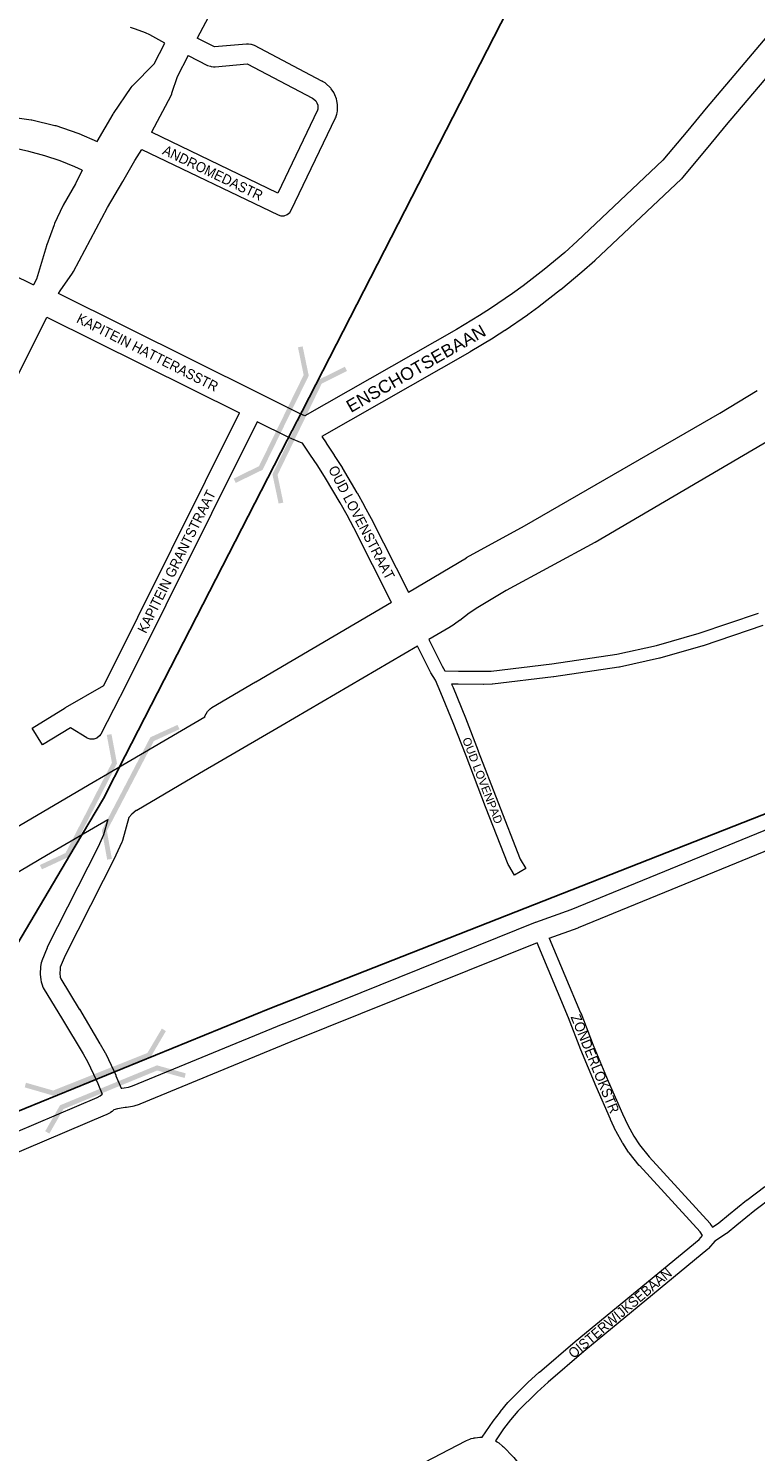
# Model space of a CAD drawing. Header units: metres. Extents: x 123817 to 142006, y 393105 to 406084.
# Tile 97 of 138: x 136012 to 136567, y 396927 to 398013. Entities that reach past the tile are written whole.
import ezdxf
from ezdxf.enums import TextEntityAlignment as Align

# ---------------------------------------------------------------- set-up
doc = ezdxf.new("R2010")
doc.units = ezdxf.units.M
doc.header["$MEASUREMENT"] = 0
doc.styles.add('Style-Arial', font='arial.ttf')

# ---------------------------------------------------------------- blocks, each defined once
blk = doc.blocks.new('gg0-viaduct_119')
at = {"linetype": 'Continuous', "lineweight": 0}
blk.add_hatch(color=7, dxfattribs=at).paths.add_polyline_path([(55.8, -16.9), (38.7, -3.7), (-38.7, -3.7), (-55.8, -16.9), (-58, -14), (-40, 0), (40, 0), (58, -14)])
blk = doc.blocks.new('gg0-viaduct_120')
at = {"linetype": 'Continuous', "lineweight": 0}
blk.add_hatch(color=7, dxfattribs=at).paths.add_polyline_path([(55.8, -16.9), (38.7, -3.7), (-38.7, -3.7), (-55.8, -16.9), (-58, -14), (-40, 0), (40, 0), (58, -14)])
blk = doc.blocks.new('gg0-viaduct_126')
at = {"linetype": 'Continuous', "lineweight": 0}
blk.add_hatch(color=7, dxfattribs=at).paths.add_polyline_path([(-55.8, -16.9), (-58, -14), (-40, 0), (40, 0), (58, -14), (55.8, -16.9), (38.7, -3.7), (-38.7, -3.7)])
blk = doc.blocks.new('gg0-viaduct_127')
at = {"linetype": 'Continuous', "lineweight": 0}
blk.add_hatch(color=7, dxfattribs=at).paths.add_polyline_path([(-55.8, -16.9), (-58, -14), (-40, 0), (40, 0), (58, -14), (55.8, -16.9), (38.7, -3.7), (-38.7, -3.7)])
blk = doc.blocks.new('gg0-viaduct_130')
at = {"linetype": 'Continuous', "lineweight": 0}
blk.add_hatch(color=7, dxfattribs=at).paths.add_polyline_path([(-55.8, -16.9), (-58, -14), (-40, 0), (40, 0), (58, -14), (55.8, -16.9), (38.7, -3.7), (-38.7, -3.7)])
blk = doc.blocks.new('gg0-viaduct_131')
at = {"linetype": 'Continuous', "lineweight": 0}
blk.add_hatch(color=7, dxfattribs=at).paths.add_polyline_path([(-55.8, -16.9), (-58, -14), (-40, 0), (40, 0), (58, -14), (55.8, -16.9), (38.7, -3.7), (-38.7, -3.7)])

msp = doc.modelspace()

# ---------------------------------------------------------------- linework, layer by layer
for p, q in [((136221.1, 397720.7), (136634.5, 398527.1)), ((136209.6, 397698.4), (136221.1, 397720.7)), ((136086.1, 397457.5), (136209.6, 397698.4))]:
    msp.add_line(p, q)
at = {"color": 40, "linetype": 'Continuous', "lineweight": 0, "flags": 128}
for points in [[(136543.8, 398764), (136539.6, 398756.1), (136440.9, 398566.5), (136440.7, 398566.1), (136431.3, 398550.2), (136407.4, 398507.2), (136292, 398289.6), (136292, 398289.6), (136292, 398289.6), (136141, 398005.3)], [(136591.3, 398024.9), (136529.4, 397951.9), (136529.4, 397951.9), (136529.4, 397951.8), (136515.3, 397934.9), (136515.3, 397934.9), (136496.4, 397912.2), (136430.9, 397850.3), (136421.4, 397841.8), (136405.8, 397828.8), (136389.8, 397816.3), (136381.7, 397810.4), (136364.8, 397798.9), (136356.4, 397793.5), (136338.9, 397783), (136223.2, 397717), (136219.6, 397718.6), (136188.9, 397733.9), (136188.9, 397733.9), (136188.9, 397733.9), (136035.2, 397810.3), (136036.3, 397812.5), (136045.9, 397826), (136046.6, 397827.2), (136072.4, 397876), (136084.1, 397896), (136084.1, 397896), (136084.1, 397896), (136093.5, 397912), (136098.7, 397920.3)], [(136606.5, 398011.9), (136544.7, 397939), (136530.7, 397922.1), (136511.4, 397898.9), (136511.3, 397898.9), (136510.5, 397898), (136444.5, 397835.6), (136444.3, 397835.4), (136434.6, 397826.8), (136434.4, 397826.6), (136418.5, 397813.3), (136418.2, 397813.1), (136401.9, 397800.4), (136401.7, 397800.3), (136393.3, 397794.2), (136393.1, 397794), (136376, 397782.3), (136375.8, 397782.2), (136367.1, 397776.6), (136366.8, 397776.4), (136349.2, 397765.8), (136349, 397765.7), (136348.9, 397765.6), (136236, 397701.2)], [(136064.6, 397926.3), (136076.8, 397947.2), (136077.1, 397947.8), (136090.6, 397967.7), (136091.3, 397968.5), (136091.8, 397969.1), (136108.2, 397985.7), (136116.4, 398001.4)], [(136134.1, 397992), (136125.7, 397975.8), (136121.4, 397962.9), (136121.3, 397962.5), (136120.8, 397961.3), (136106, 397933.4)], [(136053.1, 397904.4), (136048.1, 397894.2), (136038.8, 397877.9), (136038.5, 397877.2), (136032.1, 397863.7), (136031.8, 397862.9), (136026.2, 397847.5), (136026.1, 397847.5), (136026, 397846.9), (136018.3, 397821.4), (136016.1, 397817)], [(135828.1, 397395.3), (135829.7, 397398.2), (135829.9, 397398.6), (135834.9, 397408.6), (135921, 397581.4), (135921, 397581.4), (135921, 397581.4), (135941.1, 397621.7), (136026.2, 397792.4), (136173.3, 397719.3)], [(136221.3, 397696.1), (136219.7, 397696.6), (136211.3, 397700.4), (136211, 397700.5), (136210.9, 397700.6), (136186.7, 397712.6)]]:
    msp.add_lwpolyline(points, dxfattribs=at)
at = {"color": 9, "linetype": 'Continuous', "lineweight": 0, "flags": 128}
for points in [[(136116.4, 398001.4), (136104.8, 398007.8), (136101.4, 398009.4), (136093.8, 398012.2), (136090.2, 398013.3)], [(136098.7, 397920.3), (136202.7, 397870.4), (136204.7, 397869.7), (136207.3, 397869.7), (136209.7, 397870.6), (136211.7, 397872.3), (136212.7, 397873.9), (136246.6, 397944.5), (136246.9, 397945.2), (136247.1, 397945.7), (136247.6, 397947.3), (136247.7, 397948.2), (136248, 397949.9), (136248.1, 397951.1), (136248.1, 397951.2), (136248.1, 397954.7), (136247.9, 397955.9), (136247.6, 397957.6), (136247.3, 397958.8), (136247.3, 397958.9), (136246.1, 397962.1), (136245.3, 397963.7), (136243.3, 397966.5), (136242.9, 397967.2), (136242.2, 397967.9), (136239.7, 397970.2), (136238.6, 397971.1), (136236.7, 397972.2), (136236.5, 397972.4), (136236.2, 397972.5), (136184.7, 397999.7), (136182.5, 398000.4), (136181.9, 398000.5), (136180.1, 398000.7), (136178.7, 398000.7), (136154.3, 397998.6), (136141, 398005.3)], [(136134.1, 397992), (136148.9, 397984.5), (136151, 397983.8), (136151.7, 397983.7), (136153.4, 397983.5), (136154.7, 397983.5), (136179.1, 397985.7), (136229, 397959.4), (136230, 397958.7), (136231.4, 397957.5), (136232.3, 397956), (136233, 397954.2), (136233.1, 397953.8), (136233.1, 397951.6), (136233, 397951), (136232.8, 397950.4), (136202.4, 397887.1), (136106, 397933.4)], [(137010.8, 397954.2), (136765, 397810.5), (136741.5, 397796.7), (136730.1, 397789.9), (136723.3, 397785.1), (136718.5, 397781.5), (136718.2, 397781.2), (136712.7, 397777.6), (136712.3, 397777.3), (136444.6, 397620.4), (136444.6, 397620.4), (136444.4, 397620.3), (136376.7, 397583.7), (136355.2, 397570.9), (136348.6, 397566.5), (136341.3, 397560.9), (136341.1, 397560.8), (136337.4, 397558.1), (136337, 397557.9), (136333.1, 397555.4), (136332.9, 397555.2), (136317.8, 397546.4)], [(135996.4, 397945.6), (136014.2, 397943), (136014.4, 397943), (136014.9, 397942.9), (136032.4, 397938.7), (136033, 397938.5), (136050, 397932.7), (136050.7, 397932.5), (136064.6, 397926.3)], [(136053.1, 397904.4), (136047.7, 397907), (136036.3, 397911.6), (136024.6, 397915.5), (136012.6, 397918.7), (135958.5, 397931)], [(135947.1, 397850.8), (136016.1, 397817)], [(136236, 397701.2), (136239.4, 397696.4), (136239.5, 397696.2), (136245.6, 397687), (136245.6, 397686.9), (136251.5, 397677.6), (136251.6, 397677.4), (136262.9, 397658.4), (136263, 397658.2), (136268.4, 397648.6), (136268.5, 397648.5), (136273.7, 397638.7), (136273.8, 397638.6), (136302.1, 397582.6), (136346.4, 397608.8), (136346.4, 397608.8), (136346.6, 397608.9), (136390.7, 397633), (136539.9, 397719.2), (136568.3, 397736.4)], [(136186.7, 397712.6), (136082.1, 397502.6), (136082.1, 397502.6), (136082, 397502.5), (136067.4, 397474.2), (136066.5, 397472.9), (136064.5, 397471.2), (136062, 397470.3), (136059.4, 397470.3), (136057, 397471.2), (136056.8, 397471.3), (136044.2, 397479.1), (136022.9, 397465.9), (136015, 397478.6), (136040.2, 397494.3), (136040.4, 397494.4), (136040.4, 397494.4), (136069.7, 397511.3), (136173.3, 397719.3)], [(136146.7, 397487.1), (136146.7, 397487.3), (136146.9, 397487.8), (136147.7, 397489.6), (136148.8, 397491.4), (136149.4, 397492), (136150.9, 397493.4), (136152.2, 397494.4), (136185.5, 397514.2), (136185.6, 397514.2), (136289.2, 397575), (136289.1, 397575.1), (136260.4, 397631.7), (136255.3, 397641.3), (136250, 397650.8), (136238.8, 397669.6), (136233, 397678.8), (136227, 397687.9), (136221.3, 397696.1)], [(136409.6, 397318.4), (136431.6, 397326.4), (136431.9, 397326.5), (136868.2, 397505.1), (136935.6, 397532.4), (136935.6, 397532.4), (136935.6, 397532.4), (136955.6, 397540.5), (136998.8, 397557.3), (137142.3, 397610.3)], [(136309.1, 397541.3), (136204.8, 397480.3), (136204.8, 397480.3), (136142.7, 397444.2), (136094.8, 397416), (136094.8, 397416), (136094.8, 397416), (136094.5, 397415.8), (136091.1, 397413.1), (136088.8, 397410.6), (136083.9, 397392.9), (136083.7, 397392.3), (136083.5, 397391.7), (136078.9, 397381.9), (136078.8, 397381.6), (136040.2, 397305.2), (136036.5, 397296.3), (136036.3, 397294.7), (136036.1, 397291.8), (136036.4, 397288.8), (136036.8, 397287.5), (136051, 397264.3), (136051.1, 397264.2), (136066.8, 397237.9), (136066.9, 397237.7), (136070.7, 397231.1), (136070.9, 397230.6), (136077.5, 397216.7), (136078.8, 397213.9), (136079, 397213.5), (136082.9, 397204.1), (136083.4, 397204.1), (136085.2, 397204.2), (136088.6, 397204.7), (136091.6, 397205.7), (136206.7, 397253.2), (136206.8, 397253.2), (136399.2, 397330.6), (136399.3, 397330.6), (136399.5, 397330.7), (136426.4, 397340.4), (136862.5, 397519)], [(136072.8, 397409.1), (136069.6, 397397.4), (136065.4, 397388.3), (136026.6, 397311.6), (136026.4, 397311.1), (136022.4, 397301.2), (136022.3, 397300.9), (136021.9, 397299.7), (136021.4, 397296.9), (136021.3, 397295.9), (136021.1, 397292), (136021.2, 397292), (136021.1, 397291.6), (136021.1, 397290.9), (136021.6, 397286.6), (136021.9, 397285.1), (136022.8, 397282.2), (136022.9, 397281.8), (136023.5, 397280.5), (136038.2, 397256.5), (136053.9, 397230.3), (136057.5, 397223.9), (136063.9, 397210.3), (136063.9, 397210.3), (136063.9, 397210.3), (136065.2, 397207.7), (136068.5, 397199.5)], [(136400.3, 397314.8), (136212.4, 397239.3), (136097.1, 397191.7), (136096.6, 397191.6), (136092.7, 397190.3), (136091.7, 397190), (136091.5, 397190), (136087, 397189.3), (136086.1, 397189.2), (136084.5, 397189.1), (136080.1, 397188.2)], [(136157.7, 396836.9), (136345.9, 396934.9), (136346.5, 396935.1), (136349.1, 396936.2), (136350, 396936.6), (136351.8, 396937), (136352.4, 396937.2), (136353, 396937.2), (136356.7, 396937.6), (136357.9, 396937.6), (136358.4, 396937.6)], [(136368.5, 396934.8), (136369.8, 396934.1), (136370.2, 396933.9), (136371.2, 396933.3), (136374, 396930.9), (136374.7, 396930.3), (136382.2, 396922.6), (136382.5, 396922.2), (136382.7, 396922.1), (136410.3, 396887.6), (136413.4, 396884.4), (136414.9, 396883.2), (136416.7, 396882), (136418.4, 396881), (136420.8, 396879.9), (136424.1, 396878.9), (136427.1, 396878.5), (136432.8, 396878.1), (136438.6, 396878), (136444.3, 396878), (136456.1, 396878.6), (136574.6, 396890.2)]]:
    msp.add_lwpolyline(points, dxfattribs=at)
at = {"flags": 128}
for points in [[(137153.1, 397637.3), (137084, 397613.6), (136196.3, 397264.8), (135797.4, 397101.9), (135788, 397097.8)], [(136047.9, 397388.7), (136069.5, 397425.1), (136086.1, 397457.5)], [(135765.9, 397089.1), (135879.5, 397164.8), (135969.2, 397256.2), (136047.9, 397388.7)]]:
    msp.add_lwpolyline(points, dxfattribs=at)
at = {"color": 111, "linetype": 'Continuous', "lineweight": 0, "flags": 128}
for points in [[(136317.8, 397546.4), (136327.8, 397526.1), (136330, 397522.6), (136340.3, 397522.2), (136359.4, 397522.1), (136365.4, 397522.3), (136411.7, 397527.8), (136461.2, 397535.1), (136491.5, 397541.8), (136523.9, 397551.1), (136569.3, 397566.5)], [(136572.6, 397557), (136527, 397541.6), (136526.8, 397541.5), (136494.1, 397532.2), (136493.8, 397532.1), (136463.2, 397525.3), (136463, 397525.2), (136462.8, 397525.2), (136413.1, 397517.9), (136412.9, 397517.9), (136366.4, 397512.4), (136366, 397512.3), (136359.7, 397512.1), (136359.4, 397512.1), (136340.2, 397512.2), (136340, 397512.2), (136335, 397512.4), (136336.2, 397509.8), (136336.3, 397509.7), (136345.6, 397486.6), (136345.6, 397486.6), (136355.5, 397461.4), (136355.5, 397461.3), (136370.4, 397422.4), (136387.5, 397378.7), (136391.7, 397371.6), (136383, 397366.5), (136378.7, 397373.9), (136378.3, 397374.6), (136361.1, 397418.7), (136361.1, 397418.8), (136346.2, 397457.7), (136336.3, 397482.9), (136327, 397505.8), (136322.7, 397515.3), (136319.2, 397521), (136319, 397521.4), (136309.1, 397541.3)], [(136409.6, 397318.4), (136433.5, 397261.6), (136433.6, 397261.4), (136443.1, 397236.9), (136454.5, 397209.3), (136465.4, 397184.4), (136469.5, 397175.8), (136474.2, 397167.3), (136478.5, 397160.8), (136485.9, 397151.5), (136532.3, 397100.7), (136532.5, 397100.5), (136532.8, 397100.1), (136534.1, 397098), (136539.1, 397101.3), (136546.3, 397107.3), (136546.4, 397107.4), (136560.2, 397118.5), (136560.3, 397118.6), (136574.1, 397129)], [(136358.4, 396937.6), (136366.7, 396949.8), (136366.8, 396950), (136372.3, 396957.1), (136372.4, 396957.3), (136378.1, 396964.1), (136378.1, 396964.1), (136378.4, 396964.4), (136393.3, 396979.3), (136393.4, 396979.4), (136402, 396987.3), (136402.2, 396987.4), (136429.5, 397010.7), (136429.5, 397010.8), (136523.9, 397088.5), (136526.5, 397091.5), (136524.7, 397094.3), (136478.5, 397144.9), (136478.3, 397145.1), (136478.3, 397145.1), (136470.5, 397154.7), (136470.2, 397155.1), (136465.7, 397162), (136465.6, 397162.3), (136460.7, 397171), (136460.5, 397171.3), (136456.3, 397180.2), (136456.3, 397180.4), (136445.3, 397205.3), (136445.3, 397205.4), (136433.8, 397233.2), (136433.7, 397233.3), (136424.3, 397257.8), (136400.3, 397314.8)], [(136580, 397120.9), (136566.4, 397110.6), (136552.7, 397099.6), (136545.3, 397093.4), (136544.9, 397093.1), (136536, 397087.3), (136531.2, 397081.7), (136530.6, 397081.1), (136435.9, 397003.1), (136408.7, 396979.8), (136400.3, 396972.1), (136385.6, 396957.5), (136380.1, 396950.9), (136374.8, 396944), (136368.5, 396934.8)]]:
    msp.add_lwpolyline(points, dxfattribs=at)
at = {"color": 1, "linetype": 'Continuous', "lineweight": 0, "flags": 128}
for points in [[(136146.7, 397487.1), (136069.5, 397441.9), (136061.5, 397437.3), (136061.5, 397437.3), (136061.5, 397437.3), (135997.9, 397400)], [(135992.8, 397362.3), (136026, 397381.7), (136072.8, 397409.1)]]:
    msp.add_lwpolyline(points, dxfattribs=at)
at = {"color": 191, "linetype": 'Continuous', "lineweight": 0, "flags": 128}
for points in [[(135735.1, 397072.3), (135760, 397081.5), (135851.9, 397116.2), (135852, 397116.3), (135880.3, 397126.6), (135880.7, 397126.7), (135954.3, 397149.9), (135954.9, 397150.3), (135955.7, 397150.7), (136064.7, 397197), (136066.9, 397198.2), (136068.5, 397199.5)], [(136080.1, 397188.2), (136077.4, 397187.4), (136076, 397186.2), (136074.9, 397185.4), (136074.6, 397185.3), (136071.4, 397183.6), (136070.8, 397183.3), (135963.6, 397137.8)]]:
    msp.add_lwpolyline(points, dxfattribs=at)

# ---------------------------------------------------------------- block references
at = {"color": 7, "linetype": 'Continuous', "lineweight": 0}
for name, p, rotation in [('gg0-viaduct_130', (136208.5, 397711.8), 243.8982208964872), ('gg0-viaduct_131', (136215.8, 397708.4), 64.17320725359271), ('gg0-viaduct_120', (136086.7, 397436.3), 62.43254900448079), ('gg0-viaduct_119', (136061.5, 397416.2), 242.7980491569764), ('gg0-viaduct_126', (136068.4, 397213.1), 201.7300412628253), ('gg0-viaduct_127', (136073.3, 397206.2), 22.37405985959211)]:
    msp.add_blockref(name, p, dxfattribs=dict(at, rotation=rotation))

# ---------------------------------------------------------------- texts
at = {"color": 8, "style": 'Style-Arial', "width": 0.909091}
for s, rotation, p in [('ANDROMEDASTR', 334.3543, (136152.9, 397902.5)), ('KAPITEIN HATTERASSTR', 333.3017, (136103.1, 397765.4)), ('OUD LOVENSTRAAT', 297.5541, (136266.4, 397635.6)), ('KAPITEIN GRANTSTRAAT', 63.5409, (136125.2, 397605.9)), ('ZONDERLOKSTR', 292.2648, (136444.6, 397222.6)), ('OISTERWIJKSEBAAN', 40.3376, (136463.6, 397032.4))]:
    msp.add_text(s, height=7.7, rotation=rotation, dxfattribs=at).set_placement(p, align=Align.MIDDLE_CENTER)
at = {"style": 'Style-Arial'}
msp.add_text('ENSCHOTSEBAAN', height=9.6, rotation=29.8461, dxfattribs=at).set_placement((136307.9, 397753.2), align=Align.MIDDLE_CENTER)
at = {"color": 8, "style": 'Style-Arial'}
msp.add_text('OUD LOVENPAD', height=6.3, rotation=291.2145, dxfattribs=at).set_placement((136358.7, 397438.8), align=Align.MIDDLE_CENTER)

doc.saveas('drawing.dxf')
